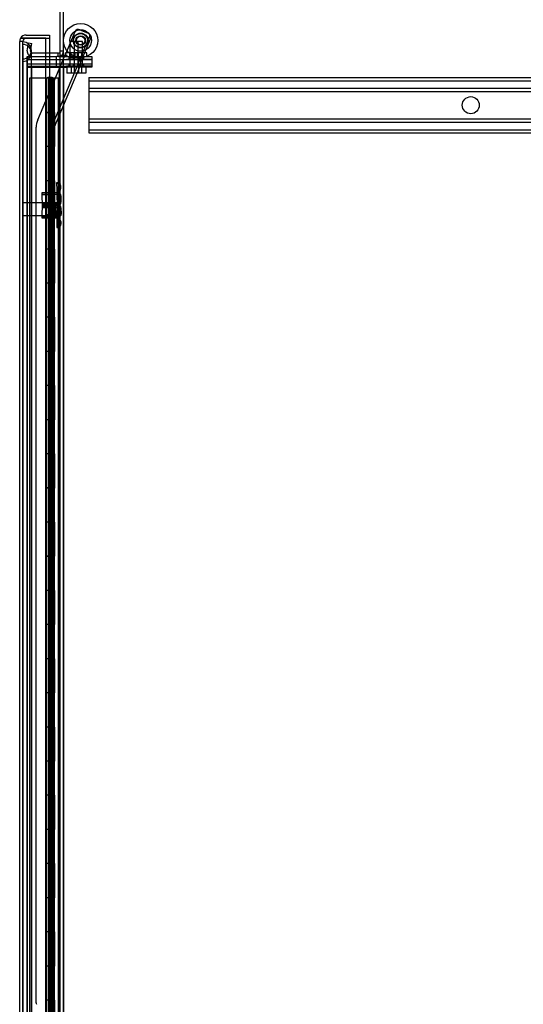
# Model space of a CAD drawing. Header units: inches. Extents: x 1 to 359, y -2 to 239.
# Tile 5 of 103: x 21 to 36, y 109 to 138. Entities that reach past the tile are written whole.
import ezdxf
from ezdxf.enums import TextEntityAlignment as Align
from ezdxf.lldxf.tags import DXFTag

# ---------------------------------------------------------------- set-up
doc = ezdxf.new("R2010")
doc.units = ezdxf.units.IN
doc.header["$MEASUREMENT"] = 0
for name, color, linetype in [('COM53964-2', 7, 'Continuous'), ('COM54746-60', 7, 'Continuous'), ('COM70098', 7, 'Continuous'), ('COM70220', 7, 'Continuous'), ('COM70739-9', 7, 'Continuous'), ('COM70839-3', 7, 'Continuous'), ('COM71196-8', 7, 'Continuous'), ('COM71197-1', 7, 'Continuous'), ('COM71302-3', 7, 'Continuous'), ('Default', 7, 'Continuous'), ('GSK87756', 7, 'Continuous'), ('NTS18147', 7, 'Continuous'), ('NTS86070', 7, 'Continuous'), ('ROL87452', 7, 'Continuous'), ('RVT17786', 7, 'Continuous'), ('SCC180005', 7, 'Continuous'), ('STD26122', 7, 'Continuous'), ('WAF25376', 7, 'Continuous'), ('WAM30038', 7, 'Continuous')]:
    doc.layers.add(name, color=color, linetype=linetype)
doc.styles.add('SEACAD_Times_New_Roman', font='times.ttf')
tags = doc.linetypes.add('HIDDEN2', pattern=[0.1875, 0.125, -0.0625]).pattern_tags.tags
tags[6:7] = [DXFTag(74, 4), DXFTag(75, 0), DXFTag(340, '0'), DXFTag(46, 0.0), DXFTag(50, 0.0), DXFTag(44, 0.0), DXFTag(45, 0.0)]
tags[4:5] = [DXFTag(74, 4), DXFTag(75, 0), DXFTag(340, '0'), DXFTag(46, 0.0), DXFTag(50, 0.0), DXFTag(44, 0.0), DXFTag(45, 0.0)]
doc.dimstyles.new('HAMMOND_(STH_-_540x360)', dxfattribs={"dimtxt": 2, "dimasz": 2.5, "dimexe": 1, "dimexo": 1, "dimgap": 0.5, "dimtad": 0, "dimtih": 1, "dimtoh": 1, "dimzin": 0, "dimdsep": 46, "dimtxsty": 'SEACAD_Times_New_Roman', "dimblk1": '_SE_FILLED', "dimblk2": '_SE_FILLED', "dimsah": 1, "dimcen": 1, "dimadec": 0, "dimazin": 0, "dimtfac": 0.8, "dimtofl": 0, "dimtmove": 0, "dimatfit": 3, "dimfxl": 1, "dimtolj": 1, "dimtzin": 0, "dimarcsym": 0})

# ---------------------------------------------------------------- blocks, each defined once
blk = doc.blocks.new('SE1')
at = {"layer": 'COM53964-2', "color": 7, "linetype": 'HIDDEN2'}
for p, q in [((23.159, 136.643), (23.159, 136.505)), ((23.159, 136.643), (45.534, 136.643)), ((23.159, 136.548), (45.534, 136.548)), ((23.159, 136.505), (23.159, 135.156)), ((23.159, 136.324), (45.534, 136.324)), ((23.159, 136.229), (45.534, 136.229)), ((23.159, 135.432), (45.534, 135.432)), ((23.159, 135.337), (45.534, 135.337)), ((23.159, 135.156), (23.159, 135.018)), ((23.159, 135.113), (45.534, 135.113)), ((23.159, 135.018), (45.534, 135.018))]:
    blk.add_line(p, q, dxfattribs=at)
blk.add_circle((34.347, 135.83), 0.25, dxfattribs=at)
at = {"layer": 'COM54746-60', "color": 7, "linetype": 'HIDDEN2'}
for p, q in [((21.9, 136.618), (21.414, 136.618)), ((21.414, 136.618), (21.414, 76.618)), ((21.957, 136.627), (21.957, 136.653)), ((21.957, 136.653), (22.007, 136.653)), ((22.007, 136.627), (21.957, 136.627)), ((21.964, 136.618), (21.964, 135.618)), ((21.969, 136.627), (21.969, 136.618)), ((21.969, 136.618), (21.969, 135.618)), ((22.007, 136.653), (22.032, 136.653)), ((22.007, 136.627), (22.032, 136.627)), ((22.008, 135.618), (22.008, 136.618)), ((22.014, 135.618), (22.014, 136.618)), ((22.019, 136.618), (22.019, 135.618)), ((22.032, 136.653), (22.082, 136.653)), ((22.082, 136.627), (22.032, 136.627)), ((22.061, 136.618), (22.061, 135.618)), ((22.069, 136.618), (22.069, 136.627)), ((22.069, 135.618), (22.069, 136.618)), ((22.074, 135.618), (22.074, 136.618)), ((22.082, 136.653), (22.082, 136.627)), ((22.136, 135.618), (22.136, 136.618)), ((22.145, 136.618), (22.145, 135.618)), ((22.15, 135.618), (22.15, 136.618)), ((22.154, 135.618), (22.154, 136.618)), ((22.255, 136.618), (22.255, 76.618)), ((21.964, 135.618), (21.964, 134.617)), ((21.969, 135.618), (21.969, 76.618)), ((22.008, 135.618), (22.008, 134.617)), ((22.014, 135.618), (22.014, 134.617)), ((22.019, 134.618), (22.019, 135.618)), ((22.061, 134.618), (22.061, 135.618)), ((22.069, 76.618), (22.069, 135.618)), ((22.074, 134.617), (22.074, 135.618)), ((22.106, 134.618), (22.106, 135.618)), ((22.154, 135.618), (22.15, 135.618)), ((22.154, 134.618), (22.154, 135.618)), ((21.964, 134.619), (21.902, 134.619)), ((21.964, 134.619), (22.008, 134.619)), ((21.964, 134.618), (21.964, 133.618)), ((22.136, 134.619), (22.008, 134.619)), ((22.008, 133.618), (22.008, 134.617)), ((22.014, 133.618), (22.014, 134.617)), ((22.019, 134.618), (22.019, 133.618)), ((22.061, 134.618), (22.061, 133.618)), ((22.074, 133.618), (22.074, 134.617)), ((22.136, 134.617), (22.136, 134.618)), ((22.136, 133.618), (22.136, 134.617)), ((22.145, 134.618), (22.145, 133.618)), ((22.15, 133.618), (22.15, 134.618)), ((22.154, 134.618), (22.15, 134.618)), ((22.154, 133.618), (22.154, 134.618)), ((21.964, 133.618), (21.964, 132.617)), ((22.008, 133.618), (22.008, 132.617)), ((22.014, 133.618), (22.014, 132.617)), ((22.019, 132.618), (22.019, 133.618)), ((22.061, 132.618), (22.061, 133.618)), ((22.074, 132.617), (22.074, 133.618)), ((22.106, 132.618), (22.106, 133.618)), ((22.154, 133.618), (22.15, 133.618)), ((22.154, 132.618), (22.154, 133.618)), ((22.317, 133.77), (22.255, 133.77)), ((22.255, 133.466), (22.317, 133.466)), ((21.964, 132.619), (21.902, 132.619)), ((21.964, 132.619), (22.008, 132.619)), ((21.964, 132.618), (21.964, 131.618)), ((22.136, 132.619), (22.008, 132.619)), ((22.008, 131.618), (22.008, 132.617)), ((22.014, 131.618), (22.014, 132.617)), ((22.019, 132.618), (22.019, 131.618)), ((22.061, 132.618), (22.061, 131.618)), ((22.074, 131.618), (22.074, 132.617)), ((22.136, 132.617), (22.136, 132.618)), ((22.136, 131.618), (22.136, 132.617)), ((22.145, 132.618), (22.145, 131.618)), ((22.15, 131.618), (22.15, 132.618)), ((22.154, 132.618), (22.15, 132.618)), ((22.154, 131.618), (22.154, 132.618)), ((21.964, 131.618), (21.964, 130.617)), ((22.008, 131.618), (22.008, 130.617)), ((22.014, 131.618), (22.014, 130.617)), ((22.019, 130.618), (22.019, 131.618)), ((22.061, 130.618), (22.061, 131.618)), ((22.074, 130.617), (22.074, 131.618)), ((22.106, 130.618), (22.106, 131.618)), ((22.154, 131.618), (22.15, 131.618)), ((22.154, 130.618), (22.154, 131.618)), ((21.964, 130.619), (21.902, 130.619)), ((21.964, 130.619), (22.008, 130.619)), ((21.964, 130.618), (21.964, 129.618)), ((22.136, 130.619), (22.008, 130.619)), ((22.008, 129.618), (22.008, 130.617)), ((22.014, 129.618), (22.014, 130.617)), ((22.019, 130.618), (22.019, 129.618)), ((22.061, 130.618), (22.061, 129.618)), ((22.074, 129.618), (22.074, 130.617)), ((22.136, 130.617), (22.136, 130.618)), ((22.136, 129.618), (22.136, 130.617)), ((22.145, 130.618), (22.145, 129.618)), ((22.15, 129.618), (22.15, 130.618)), ((22.154, 130.618), (22.15, 130.618)), ((22.154, 129.618), (22.154, 130.618)), ((21.964, 129.618), (21.964, 128.617)), ((22.008, 129.618), (22.008, 128.617)), ((22.014, 129.618), (22.014, 128.617)), ((22.019, 128.618), (22.019, 129.618)), ((22.061, 128.618), (22.061, 129.618)), ((22.074, 128.617), (22.074, 129.618)), ((22.106, 128.618), (22.106, 129.618)), ((22.154, 129.618), (22.15, 129.618)), ((22.154, 128.618), (22.154, 129.618)), ((21.964, 128.619), (21.902, 128.619)), ((21.964, 128.619), (22.008, 128.619)), ((21.964, 128.618), (21.964, 127.618)), ((22.136, 128.619), (22.008, 128.619)), ((22.008, 127.618), (22.008, 128.617)), ((22.014, 127.618), (22.014, 128.617)), ((22.019, 128.618), (22.019, 127.618)), ((22.061, 128.618), (22.061, 127.618)), ((22.074, 127.618), (22.074, 128.617)), ((22.136, 128.617), (22.136, 128.618)), ((22.136, 127.618), (22.136, 128.617)), ((22.145, 128.618), (22.145, 127.618)), ((22.15, 127.618), (22.15, 128.618)), ((22.154, 128.618), (22.15, 128.618)), ((22.154, 127.618), (22.154, 128.618)), ((22.317, 127.77), (22.255, 127.77)), ((21.964, 127.618), (21.964, 126.617)), ((22.008, 127.618), (22.008, 126.617)), ((22.014, 127.618), (22.014, 126.617)), ((22.019, 126.618), (22.019, 127.618)), ((22.061, 126.618), (22.061, 127.618)), ((22.074, 126.617), (22.074, 127.618)), ((22.106, 126.618), (22.106, 127.618)), ((22.154, 127.618), (22.15, 127.618)), ((22.154, 126.618), (22.154, 127.618)), ((22.255, 127.466), (22.317, 127.466)), ((21.964, 126.619), (21.902, 126.619)), ((21.964, 126.619), (22.008, 126.619)), ((21.964, 126.618), (21.964, 125.618)), ((22.136, 126.619), (22.008, 126.619)), ((22.008, 125.618), (22.008, 126.617)), ((22.014, 125.618), (22.014, 126.617)), ((22.019, 126.618), (22.019, 125.618)), ((22.061, 126.618), (22.061, 125.618)), ((22.074, 125.618), (22.074, 126.617)), ((22.136, 126.617), (22.136, 126.618)), ((22.136, 125.618), (22.136, 126.617)), ((22.145, 126.618), (22.145, 125.618)), ((22.15, 125.618), (22.15, 126.618)), ((22.154, 126.618), (22.15, 126.618)), ((22.154, 125.618), (22.154, 126.618)), ((21.964, 125.618), (21.964, 124.617)), ((22.008, 125.618), (22.008, 124.617)), ((22.014, 125.618), (22.014, 124.617)), ((22.019, 124.618), (22.019, 125.618)), ((22.061, 124.618), (22.061, 125.618)), ((22.074, 124.617), (22.074, 125.618)), ((22.106, 124.618), (22.106, 125.618)), ((22.154, 125.618), (22.15, 125.618)), ((22.154, 124.618), (22.154, 125.618)), ((21.964, 124.619), (21.902, 124.619)), ((21.964, 124.619), (22.008, 124.619)), ((21.964, 124.618), (21.964, 123.618)), ((22.136, 124.619), (22.008, 124.619)), ((22.008, 123.618), (22.008, 124.617)), ((22.014, 123.618), (22.014, 124.617)), ((22.019, 124.618), (22.019, 123.618)), ((22.061, 124.618), (22.061, 123.618)), ((22.074, 123.618), (22.074, 124.617)), ((22.136, 124.617), (22.136, 124.618)), ((22.136, 123.618), (22.136, 124.617)), ((22.145, 124.618), (22.145, 123.618)), ((22.15, 123.618), (22.15, 124.618)), ((22.154, 124.618), (22.15, 124.618)), ((22.154, 123.618), (22.154, 124.618)), ((21.964, 123.618), (21.964, 122.617)), ((22.008, 123.618), (22.008, 122.617)), ((22.014, 123.618), (22.014, 122.617)), ((22.019, 122.618), (22.019, 123.618)), ((22.061, 122.618), (22.061, 123.618)), ((22.074, 122.617), (22.074, 123.618)), ((22.106, 122.618), (22.106, 123.618)), ((22.154, 123.618), (22.15, 123.618)), ((22.154, 122.618), (22.154, 123.618)), ((21.964, 122.619), (21.902, 122.619)), ((21.964, 122.619), (22.008, 122.619)), ((21.964, 122.618), (21.964, 121.618)), ((22.136, 122.619), (22.008, 122.619)), ((22.008, 121.618), (22.008, 122.617)), ((22.014, 121.618), (22.014, 122.617)), ((22.019, 122.618), (22.019, 121.618)), ((22.061, 122.618), (22.061, 121.618)), ((22.074, 121.618), (22.074, 122.617)), ((22.136, 122.617), (22.136, 122.618)), ((22.136, 121.618), (22.136, 122.617)), ((22.145, 122.618), (22.145, 121.618)), ((22.15, 121.618), (22.15, 122.618)), ((22.154, 122.618), (22.15, 122.618)), ((22.154, 121.618), (22.154, 122.618)), ((22.317, 121.77), (22.255, 121.77)), ((21.964, 121.618), (21.964, 120.617)), ((22.008, 121.618), (22.008, 120.617)), ((22.014, 121.618), (22.014, 120.617)), ((22.019, 120.618), (22.019, 121.618)), ((22.061, 120.618), (22.061, 121.618)), ((22.074, 120.617), (22.074, 121.618)), ((22.106, 120.618), (22.106, 121.618)), ((22.154, 121.618), (22.15, 121.618)), ((22.154, 120.618), (22.154, 121.618)), ((22.255, 121.466), (22.317, 121.466)), ((21.964, 120.619), (21.902, 120.619)), ((21.964, 120.619), (22.008, 120.619)), ((21.964, 120.618), (21.964, 119.618)), ((22.136, 120.619), (22.008, 120.619)), ((22.008, 119.618), (22.008, 120.617)), ((22.014, 119.618), (22.014, 120.617)), ((22.019, 120.618), (22.019, 119.618)), ((22.061, 120.618), (22.061, 119.618)), ((22.074, 119.618), (22.074, 120.617)), ((22.136, 120.617), (22.136, 120.618)), ((22.136, 119.618), (22.136, 120.617)), ((22.145, 120.618), (22.145, 119.618)), ((22.15, 119.618), (22.15, 120.618)), ((22.154, 120.618), (22.15, 120.618)), ((22.154, 119.618), (22.154, 120.618)), ((21.964, 119.618), (21.964, 118.617)), ((22.008, 119.618), (22.008, 118.617)), ((22.014, 119.618), (22.014, 118.617)), ((22.019, 118.618), (22.019, 119.618)), ((22.061, 118.618), (22.061, 119.618)), ((22.074, 118.617), (22.074, 119.618)), ((22.106, 118.618), (22.106, 119.618)), ((22.154, 119.618), (22.15, 119.618)), ((22.154, 118.618), (22.154, 119.618)), ((21.964, 118.619), (21.902, 118.619)), ((21.964, 118.619), (22.008, 118.619)), ((21.964, 118.618), (21.964, 117.618)), ((22.136, 118.619), (22.008, 118.619)), ((22.008, 117.618), (22.008, 118.617)), ((22.014, 117.618), (22.014, 118.617)), ((22.019, 118.618), (22.019, 117.618)), ((22.061, 118.618), (22.061, 117.618)), ((22.074, 117.618), (22.074, 118.617)), ((22.136, 118.617), (22.136, 118.618)), ((22.136, 117.618), (22.136, 118.617)), ((22.145, 118.618), (22.145, 117.618)), ((22.15, 117.618), (22.15, 118.618)), ((22.154, 118.618), (22.15, 118.618)), ((22.154, 117.618), (22.154, 118.618)), ((21.964, 117.618), (21.964, 116.617)), ((22.008, 117.618), (22.008, 116.617)), ((22.014, 117.618), (22.014, 116.617)), ((22.019, 116.618), (22.019, 117.618)), ((22.061, 116.618), (22.061, 117.618)), ((22.074, 116.617), (22.074, 117.618)), ((22.106, 116.618), (22.106, 117.618)), ((22.154, 117.618), (22.15, 117.618)), ((22.154, 116.618), (22.154, 117.618)), ((21.964, 116.619), (21.902, 116.619)), ((21.964, 116.619), (22.008, 116.619)), ((21.964, 116.618), (21.964, 115.618)), ((22.136, 116.619), (22.008, 116.619)), ((22.008, 115.618), (22.008, 116.617)), ((22.014, 115.618), (22.014, 116.617)), ((22.019, 116.618), (22.019, 115.618)), ((22.061, 116.618), (22.061, 115.618)), ((22.074, 115.618), (22.074, 116.617)), ((22.136, 116.617), (22.136, 116.618)), ((22.136, 115.618), (22.136, 116.617)), ((22.145, 116.618), (22.145, 115.618)), ((22.15, 115.618), (22.15, 116.618)), ((22.154, 116.618), (22.15, 116.618)), ((22.154, 115.618), (22.154, 116.618)), ((22.317, 115.77), (22.255, 115.77)), ((21.964, 115.618), (21.964, 114.617)), ((22.008, 115.618), (22.008, 114.617)), ((22.014, 115.618), (22.014, 114.617)), ((22.019, 114.618), (22.019, 115.618)), ((22.061, 114.618), (22.061, 115.618)), ((22.074, 114.617), (22.074, 115.618)), ((22.106, 114.618), (22.106, 115.618)), ((22.154, 115.618), (22.15, 115.618)), ((22.154, 114.618), (22.154, 115.618)), ((22.255, 115.466), (22.317, 115.466)), ((21.964, 114.619), (21.902, 114.619)), ((21.964, 114.619), (22.008, 114.619)), ((21.964, 114.618), (21.964, 113.618)), ((22.136, 114.619), (22.008, 114.619)), ((22.008, 113.618), (22.008, 114.617)), ((22.014, 113.618), (22.014, 114.617)), ((22.019, 114.618), (22.019, 113.618)), ((22.061, 114.618), (22.061, 113.618)), ((22.074, 113.618), (22.074, 114.617)), ((22.136, 114.617), (22.136, 114.618)), ((22.136, 113.618), (22.136, 114.617)), ((22.145, 114.618), (22.145, 113.618)), ((22.15, 113.618), (22.15, 114.618)), ((22.154, 114.618), (22.15, 114.618)), ((22.154, 113.618), (22.154, 114.618)), ((21.964, 113.618), (21.964, 112.617)), ((22.008, 113.618), (22.008, 112.617)), ((22.014, 113.618), (22.014, 112.617)), ((22.019, 112.618), (22.019, 113.618)), ((22.061, 112.618), (22.061, 113.618)), ((22.074, 112.617), (22.074, 113.618)), ((22.106, 112.618), (22.106, 113.618)), ((22.154, 113.618), (22.15, 113.618)), ((22.154, 112.618), (22.154, 113.618)), ((21.964, 112.619), (21.902, 112.619)), ((21.964, 112.619), (22.008, 112.619)), ((21.964, 112.618), (21.964, 111.618)), ((22.136, 112.619), (22.008, 112.619)), ((22.008, 111.618), (22.008, 112.617)), ((22.014, 111.618), (22.014, 112.617)), ((22.019, 112.618), (22.019, 111.618)), ((22.061, 112.618), (22.061, 111.618)), ((22.074, 111.618), (22.074, 112.617)), ((22.136, 112.617), (22.136, 112.618)), ((22.136, 111.618), (22.136, 112.617)), ((22.145, 112.618), (22.145, 111.618)), ((22.15, 111.618), (22.15, 112.618)), ((22.154, 112.618), (22.15, 112.618)), ((22.154, 111.618), (22.154, 112.618)), ((21.964, 111.618), (21.964, 110.617)), ((22.008, 111.618), (22.008, 110.617)), ((22.014, 111.618), (22.014, 110.617)), ((22.019, 110.618), (22.019, 111.618)), ((22.061, 110.618), (22.061, 111.618)), ((22.074, 110.617), (22.074, 111.618)), ((22.106, 110.618), (22.106, 111.618)), ((22.154, 111.618), (22.15, 111.618)), ((22.154, 110.618), (22.154, 111.618)), ((21.964, 110.619), (21.902, 110.619)), ((21.964, 110.619), (22.008, 110.619)), ((21.964, 110.618), (21.964, 109.618)), ((22.136, 110.619), (22.008, 110.619)), ((22.008, 109.618), (22.008, 110.617)), ((22.014, 109.618), (22.014, 110.617)), ((22.019, 110.618), (22.019, 109.618)), ((22.061, 110.618), (22.061, 109.618)), ((22.074, 109.618), (22.074, 110.617)), ((22.136, 110.617), (22.136, 110.618)), ((22.136, 109.618), (22.136, 110.617)), ((22.145, 110.618), (22.145, 109.618)), ((22.15, 109.618), (22.15, 110.618)), ((22.154, 110.618), (22.15, 110.618)), ((22.154, 109.618), (22.154, 110.618)), ((21.964, 109.618), (21.964, 108.617)), ((22.008, 109.618), (22.008, 108.617)), ((22.014, 109.618), (22.014, 108.617)), ((22.019, 108.618), (22.019, 109.618)), ((22.061, 108.618), (22.061, 109.618)), ((22.074, 108.617), (22.074, 109.618)), ((22.106, 108.618), (22.106, 109.618)), ((22.154, 109.618), (22.15, 109.618)), ((22.154, 108.618), (22.154, 109.618)), ((22.317, 109.77), (22.255, 109.77))]:
    blk.add_line(p, q, dxfattribs=at)
at = {"layer": 'COM54746-60', "color": 7, "linetype": 'Continuous'}
for p, q in [((21.902, 136.618), (21.9, 136.618)), ((22.106, 136.618), (21.902, 136.618)), ((21.902, 136.618), (21.902, 135.618)), ((22.317, 136.618), (22.106, 136.618)), ((22.106, 136.618), (22.106, 135.618)), ((21.902, 135.618), (21.902, 134.617)), ((21.902, 135.618), (22.136, 135.618)), ((21.902, 135.618), (21.902, 135.618)), ((22.106, 135.618), (21.902, 135.618)), ((21.964, 135.618), (21.964, 135.618)), ((21.969, 135.618), (21.969, 135.618)), ((22.069, 135.618), (22.069, 135.618)), ((22.15, 135.618), (22.106, 135.618)), ((22.136, 134.618), (22.136, 135.618)), ((22.145, 134.618), (22.145, 135.618)), ((22.15, 135.618), (22.15, 134.618)), ((22.106, 134.618), (21.902, 134.618)), ((21.902, 134.618), (21.902, 133.618)), ((22.136, 134.617), (21.902, 134.617)), ((22.106, 134.618), (22.106, 133.618)), ((22.15, 134.618), (22.106, 134.618)), ((21.902, 133.618), (21.902, 132.617)), ((22.106, 133.618), (21.902, 133.618)), ((22.106, 133.618), (21.902, 133.618)), ((22.15, 133.618), (22.106, 133.618)), ((22.136, 132.618), (22.136, 133.618)), ((22.145, 132.618), (22.145, 133.618)), ((22.15, 133.618), (22.15, 132.618)), ((22.106, 132.618), (21.902, 132.618)), ((21.902, 132.618), (21.902, 131.618)), ((22.136, 132.617), (21.902, 132.617)), ((22.106, 132.618), (22.106, 131.618)), ((22.15, 132.618), (22.106, 132.618)), ((21.902, 131.618), (21.902, 130.617)), ((22.106, 131.618), (21.902, 131.618)), ((22.106, 131.618), (21.902, 131.618)), ((22.15, 131.618), (22.106, 131.618)), ((22.136, 130.618), (22.136, 131.618)), ((22.145, 130.618), (22.145, 131.618)), ((22.15, 131.618), (22.15, 130.618)), ((22.106, 130.618), (21.902, 130.618)), ((21.902, 130.618), (21.902, 129.618)), ((22.136, 130.617), (21.902, 130.617)), ((22.106, 130.618), (22.106, 129.618)), ((22.15, 130.618), (22.106, 130.618)), ((21.902, 129.618), (21.902, 128.617)), ((22.106, 129.618), (21.902, 129.618)), ((22.106, 129.618), (21.902, 129.618)), ((22.15, 129.618), (22.106, 129.618)), ((22.136, 128.618), (22.136, 129.618)), ((22.145, 128.618), (22.145, 129.618)), ((22.15, 129.618), (22.15, 128.618)), ((22.106, 128.618), (21.902, 128.618)), ((21.902, 128.618), (21.902, 127.618)), ((22.136, 128.617), (21.902, 128.617)), ((22.106, 128.618), (22.106, 127.618)), ((22.15, 128.618), (22.106, 128.618)), ((21.902, 127.618), (21.902, 126.617)), ((22.106, 127.618), (21.902, 127.618)), ((22.106, 127.618), (21.902, 127.618)), ((22.15, 127.618), (22.106, 127.618)), ((22.136, 126.618), (22.136, 127.618)), ((22.145, 126.618), (22.145, 127.618)), ((22.15, 127.618), (22.15, 126.618)), ((22.106, 126.618), (21.902, 126.618)), ((21.902, 126.618), (21.902, 125.618)), ((22.136, 126.617), (21.902, 126.617)), ((22.106, 126.618), (22.106, 125.618)), ((22.15, 126.618), (22.106, 126.618)), ((21.902, 125.618), (21.902, 124.617)), ((22.106, 125.618), (21.902, 125.618)), ((22.106, 125.618), (21.902, 125.618)), ((22.15, 125.618), (22.106, 125.618)), ((22.136, 124.618), (22.136, 125.618)), ((22.145, 124.618), (22.145, 125.618)), ((22.15, 125.618), (22.15, 124.618)), ((22.106, 124.618), (21.902, 124.618)), ((21.902, 124.618), (21.902, 123.618)), ((22.136, 124.617), (21.902, 124.617)), ((22.106, 124.618), (22.106, 123.618)), ((22.15, 124.618), (22.106, 124.618)), ((21.902, 123.618), (21.902, 122.617)), ((22.106, 123.618), (21.902, 123.618)), ((22.106, 123.618), (21.902, 123.618)), ((22.15, 123.618), (22.106, 123.618)), ((22.136, 122.618), (22.136, 123.618)), ((22.145, 122.618), (22.145, 123.618)), ((22.15, 123.618), (22.15, 122.618)), ((22.106, 122.618), (21.902, 122.618)), ((21.902, 122.618), (21.902, 121.618)), ((22.136, 122.617), (21.902, 122.617)), ((22.106, 122.618), (22.106, 121.618)), ((22.15, 122.618), (22.106, 122.618)), ((21.902, 121.618), (21.902, 120.617)), ((22.106, 121.618), (21.902, 121.618)), ((22.106, 121.618), (21.902, 121.618)), ((22.15, 121.618), (22.106, 121.618)), ((22.136, 120.618), (22.136, 121.618)), ((22.145, 120.618), (22.145, 121.618)), ((22.15, 121.618), (22.15, 120.618)), ((22.106, 120.618), (21.902, 120.618)), ((21.902, 120.618), (21.902, 119.618)), ((22.136, 120.617), (21.902, 120.617)), ((22.106, 120.618), (22.106, 119.618)), ((22.15, 120.618), (22.106, 120.618)), ((21.902, 119.618), (21.902, 118.617)), ((22.106, 119.618), (21.902, 119.618)), ((22.106, 119.618), (21.902, 119.618)), ((22.15, 119.618), (22.106, 119.618)), ((22.136, 118.618), (22.136, 119.618)), ((22.145, 118.618), (22.145, 119.618)), ((22.15, 119.618), (22.15, 118.618)), ((22.106, 118.618), (21.902, 118.618)), ((21.902, 118.618), (21.902, 117.618)), ((22.136, 118.617), (21.902, 118.617)), ((22.106, 118.618), (22.106, 117.618)), ((22.15, 118.618), (22.106, 118.618)), ((21.902, 117.618), (21.902, 116.617)), ((22.106, 117.618), (21.902, 117.618)), ((22.106, 117.618), (21.902, 117.618)), ((22.15, 117.618), (22.106, 117.618)), ((22.136, 116.618), (22.136, 117.618)), ((22.145, 116.618), (22.145, 117.618)), ((22.15, 117.618), (22.15, 116.618)), ((22.106, 116.618), (21.902, 116.618)), ((21.902, 116.618), (21.902, 115.618)), ((22.136, 116.617), (21.902, 116.617)), ((22.106, 116.618), (22.106, 115.618)), ((22.15, 116.618), (22.106, 116.618)), ((21.902, 115.618), (21.902, 114.617)), ((22.106, 115.618), (21.902, 115.618)), ((22.106, 115.618), (21.902, 115.618)), ((22.15, 115.618), (22.106, 115.618)), ((22.136, 114.618), (22.136, 115.618)), ((22.145, 114.618), (22.145, 115.618)), ((22.15, 115.618), (22.15, 114.618)), ((22.106, 114.618), (21.902, 114.618)), ((21.902, 114.618), (21.902, 113.618)), ((22.136, 114.617), (21.902, 114.617)), ((22.106, 114.618), (22.106, 113.618)), ((22.15, 114.618), (22.106, 114.618)), ((21.902, 113.618), (21.902, 112.617)), ((22.106, 113.618), (21.902, 113.618)), ((22.106, 113.618), (21.902, 113.618)), ((22.15, 113.618), (22.106, 113.618)), ((22.136, 112.618), (22.136, 113.618)), ((22.145, 112.618), (22.145, 113.618)), ((22.15, 113.618), (22.15, 112.618)), ((22.106, 112.618), (21.902, 112.618)), ((21.902, 112.618), (21.902, 111.618)), ((22.136, 112.617), (21.902, 112.617)), ((22.106, 112.618), (22.106, 111.618)), ((22.15, 112.618), (22.106, 112.618)), ((21.902, 111.618), (21.902, 110.617)), ((22.106, 111.618), (21.902, 111.618)), ((22.106, 111.618), (21.902, 111.618)), ((22.15, 111.618), (22.106, 111.618)), ((22.136, 110.618), (22.136, 111.618)), ((22.145, 110.618), (22.145, 111.618)), ((22.15, 111.618), (22.15, 110.618)), ((22.106, 110.618), (21.902, 110.618)), ((21.902, 110.618), (21.902, 109.618)), ((22.136, 110.617), (21.902, 110.617)), ((22.106, 110.618), (22.106, 109.618)), ((22.15, 110.618), (22.106, 110.618)), ((21.902, 109.618), (21.902, 108.617)), ((22.106, 109.618), (21.902, 109.618)), ((22.106, 109.618), (21.902, 109.618)), ((22.15, 109.618), (22.106, 109.618)), ((22.136, 108.618), (22.136, 109.618)), ((22.145, 108.618), (22.145, 109.618)), ((22.15, 109.618), (22.15, 108.618))]:
    blk.add_line(p, q, dxfattribs=at)
at = {"layer": 'COM70098', "color": 7, "linetype": 'HIDDEN2'}
for p, q in [((21.35, 137.259), (21.35, 137.164)), ((21.35, 137.164), (22.499, 137.164)), ((21.35, 137.042), (22.499, 137.042)), ((21.35, 137.042), (21.35, 136.947)), ((22.207, 137.164), (22.207, 137.259)), ((22.207, 136.947), (22.207, 137.042)), ((22.499, 137.259), (23.249, 137.259)), ((23.249, 137.164), (22.499, 137.164)), ((22.499, 137.042), (23.249, 137.042)), ((22.569, 137.259), (22.569, 137.164)), ((22.569, 137.042), (22.569, 136.947)), ((22.694, 137.259), (22.694, 137.164)), ((22.694, 137.042), (22.694, 136.947)), ((22.882, 137.164), (22.882, 137.259)), ((22.882, 136.947), (22.882, 137.042)), ((23.007, 137.164), (23.007, 137.259)), ((23.007, 136.947), (23.007, 137.042)), ((23.249, 137.259), (23.249, 137.164)), ((23.249, 137.042), (23.249, 136.947)), ((21.35, 136.947), (22.499, 136.947)), ((23.249, 136.947), (22.499, 136.947))]:
    blk.add_line(p, q, dxfattribs=at)
at = {"layer": 'COM70220', "color": 7, "linetype": 'HIDDEN2'}
for p, q in [((21.226, 137.611), (21.226, 137.683)), ((21.227, 137.683), (21.226, 137.683)), ((21.226, 137.112), (21.226, 137.611)), ((21.227, 137.611), (21.226, 137.611)), ((21.227, 137.611), (21.227, 137.683)), ((21.229, 137.434), (21.227, 137.683)), ((21.227, 137.112), (21.227, 137.611)), ((21.229, 137.362), (21.227, 137.611)), ((21.227, 137.185), (21.229, 137.434)), ((21.227, 137.113), (21.229, 137.362)), ((21.229, 137.362), (21.229, 137.434)), ((21.229, 137.112), (21.229, 137.362)), ((21.475, 137.362), (21.475, 137.434)), ((21.475, 137.112), (21.475, 137.362)), ((21.226, 137.185), (21.227, 137.185)), ((21.226, 137.113), (21.227, 137.113)), ((21.226, 76.052), (21.226, 137.112)), ((21.227, 76.052), (21.227, 137.112)), ((21.229, 76.052), (21.229, 137.112)), ((21.475, 76.052), (21.475, 137.112))]:
    blk.add_line(p, q, dxfattribs=at)
for centre, start, end in [((21.225, 137.434), 0, 90), ((21.225, 137.362), 0, 90), ((21.225, 137.434), 270, 0), ((21.225, 137.362), 270, 0)]:
    blk.add_arc(centre, 0.25, start, end, dxfattribs=at)
at = {"layer": 'COM70739-9', "color": 7, "linetype": 'HIDDEN2'}
for p, q in [((21.35, 136.947), (21.35, 76.327)), ((21.475, 136.947), (21.475, 76.327)), ((22.287, 136.947), (22.287, 76.327)), ((22.412, 136.947), (22.412, 76.327))]:
    blk.add_line(p, q, dxfattribs=at)
at = {"layer": 'COM70839-3', "color": 7, "linetype": 'HIDDEN2'}
for p, q in [((22.459, 137.289), (22.756, 137.989)), ((22.888, 138.042), (23.134, 137.937)), ((22.881, 137.135), (23.169, 137.814)), ((22.928, 137.116), (23.215, 137.794)), ((23.169, 137.814), (23.215, 137.794)), ((21.659, 135.404), (22.447, 137.259)), ((22.082, 135.224), (22.858, 137.054)), ((22.148, 135.196), (22.924, 137.025)), ((22.852, 137.039), (22.918, 137.011)), ((22.924, 137.025), (22.858, 137.054)), ((22.881, 137.135), (22.928, 137.116)), ((21.614, 109.54), (21.614, 135.182)), ((22.073, 107.28), (22.073, 135.182)), ((22.145, 107.28), (22.145, 135.182)), ((22.145, 134.613), (22.073, 134.613)), ((22.073, 131.613), (22.145, 131.613))]:
    blk.add_line(p, q, dxfattribs=at)
at = {"layer": 'COM70839-3', "color": 7, "linetype": 'Continuous'}
blk.add_line((22.447, 137.259), (22.459, 137.289), dxfattribs=at)
at = {"layer": 'COM70839-3', "color": 7, "linetype": 'HIDDEN2'}
blk.add_circle((22.916, 137.725), 0.129, dxfattribs=at)
for centre, radius, start, end in [((22.849, 137.95), 0.1, 67, 157), ((23.095, 137.845), 0.1, 33.5987, 67), ((23.064, 137.869), 0.119, 332.2751, 15.3228), ((22.181, 135.182), 0.567, 157, 180), ((22.181, 135.182), 0.108, 157, 180), ((22.181, 135.182), 0.036, 157, 180), ((21.739, 109.54), 0.125, 180, 199.8633)]:
    blk.add_arc(centre, radius, start, end, dxfattribs=at)
for points, knots in [([(23.178, 137.9), (23.179, 137.9), (23.18, 137.899), (23.181, 137.898), (23.181, 137.898), (23.182, 137.897), (23.182, 137.897), (23.183, 137.896), (23.184, 137.895), (23.188, 137.891), (23.19, 137.889), (23.197, 137.882), (23.2, 137.877), (23.211, 137.863), (23.215, 137.854), (23.221, 137.835), (23.222, 137.827), (23.221, 137.814), (23.22, 137.81), (23.219, 137.805), (23.219, 137.804), (23.218, 137.802), (23.218, 137.802), (23.218, 137.801), (23.218, 137.8), (23.217, 137.799), (23.216, 137.797), (23.215, 137.794)], [0, 0, 0, 0, 0.015625, 0.015625, 0.023438, 0.023438, 0.03125, 0.03125, 0.0625, 0.0625, 0.125, 0.125, 0.25, 0.25, 0.5, 0.5, 0.75, 0.75, 0.875, 0.875, 0.90625, 0.90625, 0.921875, 0.921875, 0.9375, 0.9375, 1, 1, 1, 1]), ([(22.858, 137.054), (22.858, 137.054), (22.858, 137.054), (22.859, 137.055), (22.859, 137.055), (22.859, 137.055), (22.859, 137.055), (22.859, 137.056), (22.859, 137.056), (22.86, 137.058), (22.86, 137.059), (22.861, 137.063), (22.862, 137.066), (22.864, 137.075), (22.865, 137.082), (22.87, 137.104), (22.875, 137.12), (22.881, 137.135)], [0, 0, 0, 0, 0.015625, 0.015625, 0.023438, 0.023438, 0.03125, 0.03125, 0.0625, 0.0625, 0.125, 0.125, 0.25, 0.25, 0.5, 0.5, 1, 1, 1, 1]), ([(22.924, 137.025), (22.925, 137.026), (22.925, 137.027), (22.926, 137.029), (22.926, 137.033), (22.926, 137.037), (22.925, 137.044), (22.924, 137.053), (22.922, 137.065), (22.921, 137.078), (22.921, 137.09), (22.923, 137.1), (22.924, 137.108), (22.927, 137.113), (22.928, 137.116)], [0, 0, 0, 0, 0.040175, 0.080102, 0.158226, 0.23381, 0.30692, 0.445198, 0.573002, 0.690655, 0.799398, 0.868041, 0.934412, 1, 1, 1, 1])]:
    blk.add_open_spline(points, degree=3, knots=knots, dxfattribs=at)
at = {"layer": 'COM71196-8', "color": 7, "linetype": 'Continuous'}
for p, q in [((21.32, 137.884), (22.005, 137.884)), ((22.005, 137.884), (22.005, 137.789)), ((21.13, 75.542), (21.13, 137.694)), ((21.32, 137.789), (21.156, 137.789)), ((21.156, 137.789), (21.32, 137.789)), ((21.9, 137.789), (21.32, 137.789)), ((21.32, 137.789), (22.005, 137.789)), ((21.9, 137.789), (22.005, 137.789)), ((21.9, 75.447), (21.9, 137.789)), ((22.005, 137.789), (22.005, 137.354))]:
    blk.add_line(p, q, dxfattribs=at)
at = {"layer": 'COM71196-8', "color": 7, "linetype": 'HIDDEN2'}
for p, q in [((21.225, 137.694), (21.13, 137.694)), ((21.225, 75.542), (21.225, 137.694)), ((22.005, 137.354), (22.005, 75.854))]:
    blk.add_line(p, q, dxfattribs=at)
at = {"layer": 'COM71196-8', "color": 7, "linetype": 'Continuous'}
for start, end in [(90, 150), (150, 180)]:
    blk.add_arc((21.32, 137.694), 0.19, start, end, dxfattribs=at)
at = {"layer": 'COM71196-8', "color": 7, "linetype": 'HIDDEN2'}
blk.add_arc((21.32, 137.694), 0.095, 90, 180, dxfattribs=at)
at = {"layer": 'COM71196-8', "color": 7, "linetype": 'Continuous'}
blk.add_ellipse((21.32, 137.694), major_axis=(0.19, 0), ratio=0.999171, start_param=2.617994, end_param=3.141593, dxfattribs=at)
at = {"layer": 'COM71196-8', "color": 7, "linetype": 'HIDDEN2'}
blk.add_ellipse((21.32, 137.694), major_axis=(0.095, 0), ratio=0.999171, start_param=1.570796, end_param=3.141593, dxfattribs=at)
at = {"layer": 'COM71197-1', "color": 7, "linetype": 'Continuous'}
for p, q in [((22.412, 137.289), (22.412, 140.539)), ((22.507, 137.289), (22.412, 137.289)), ((21.9, 137.259), (22.222, 137.259)), ((22.317, 137.259), (22.222, 137.259)), ((22.317, 137.259), (22.507, 137.259)), ((22.317, 75.949), (22.317, 137.259))]:
    blk.add_line(p, q, dxfattribs=at)
at = {"layer": 'COM71197-1', "color": 7, "linetype": 'HIDDEN2'}
for p, q in [((21.35, 137.259), (21.9, 137.259)), ((21.35, 75.949), (21.35, 137.259)), ((22.412, 75.949), (22.412, 137.259))]:
    blk.add_line(p, q, dxfattribs=at)
at = {"layer": 'COM71197-1', "color": 7, "linetype": 'Continuous'}
blk.add_arc((22.507, 137.274), 0.015, 270, 90, dxfattribs=at)
at = {"layer": 'COM71302-3', "color": 7, "linetype": 'Continuous'}
for p, q in [((22.317, 137.289), (22.317, 140.491)), ((22.269, 137.354), (21.9, 137.354)), ((22.412, 137.289), (22.317, 137.289))]:
    blk.add_line(p, q, dxfattribs=at)
at = {"layer": 'COM71302-3', "color": 7, "linetype": 'HIDDEN2'}
for p, q in [((21.352, 137.427), (21.392, 137.655)), ((21.392, 137.655), (21.486, 137.639)), ((21.446, 137.41), (21.486, 137.639)), ((21.9, 137.354), (21.493, 137.354)), ((22.251, 137.354), (22.251, 137.259)), ((22.412, 137.417), (22.317, 137.417))]:
    blk.add_line(p, q, dxfattribs=at)
for centre, radius, start, end in [((21.493, 137.402), 0.143, 170, 270), ((21.493, 137.402), 0.048, 170, 270), ((22.269, 137.402), 0.143, 307.7949, 360)]:
    blk.add_arc(centre, radius, start, end, dxfattribs=at)
at = {"layer": 'COM71302-3', "color": 7, "linetype": 'Continuous'}
for radius, end in [(0.048, 0), (0.143, 307.7949)]:
    blk.add_arc((22.269, 137.402), radius, 270, end, dxfattribs=at)
at = {"layer": 'GSK87756', "color": 7, "linetype": 'HIDDEN2'}
for p, q in [((21.35, 137.164), (22.499, 137.164)), ((21.35, 137.164), (21.35, 136.976)), ((21.35, 136.976), (22.499, 136.976)), ((22.207, 136.976), (22.207, 137.164)), ((22.499, 137.164), (23.249, 137.164)), ((23.249, 136.976), (22.499, 136.976)), ((22.6, 137.164), (22.6, 136.976)), ((22.725, 137.164), (22.725, 136.976)), ((22.85, 136.976), (22.85, 137.164)), ((22.975, 136.976), (22.975, 137.164)), ((23.249, 137.164), (23.249, 136.976))]:
    blk.add_line(p, q, dxfattribs=at)
at = {"layer": 'NTS18147', "color": 7, "linetype": 'HIDDEN2'}
for p, q in [((22.275, 133.554), (22.212, 133.553)), ((22.212, 133.548), (22.212, 133.553)), ((22.212, 133.548), (22.275, 133.55)), ((22.212, 133.548), (22.216, 133.36)), ((22.275, 133.55), (22.275, 133.554)), ((22.276, 133.495), (22.275, 133.55)), ((22.218, 133.273), (21.781, 133.263)), ((21.781, 133.263), (21.791, 132.824)), ((21.782, 133.231), (22.282, 133.242)), ((22.279, 133.361), (22.216, 133.36)), ((22.216, 133.36), (22.219, 133.242)), ((22.219, 133.242), (22.282, 133.243)), ((22.219, 133.242), (22.227, 132.864)), ((22.226, 133.248), (22.225, 133.059)), ((22.226, 133.248), (22.226, 133.252)), ((22.289, 133.252), (22.226, 133.252)), ((22.226, 133.248), (22.289, 133.247)), ((22.276, 133.495), (22.279, 133.361)), ((22.282, 133.243), (22.279, 133.361)), ((22.282, 133.243), (22.29, 132.866)), ((22.289, 133.252), (22.289, 133.247)), ((22.289, 133.193), (22.289, 133.247)), ((22.34, 133.402), (22.339, 133.457)), ((22.283, 133.211), (21.782, 133.2)), ((21.787, 132.975), (21.784, 132.535)), ((22.224, 132.972), (21.787, 132.975)), ((21.787, 132.942), (22.287, 132.939)), ((22.224, 132.941), (22.222, 132.563)), ((22.225, 133.059), (22.224, 132.941)), ((22.224, 132.941), (22.287, 132.941)), ((22.288, 133.058), (22.225, 133.059)), ((22.287, 132.941), (22.285, 132.563)), ((22.287, 132.941), (22.288, 133.058)), ((22.289, 133.193), (22.288, 133.058)), ((22.35, 133.098), (22.35, 133.152)), ((22.287, 132.908), (21.787, 132.911)), ((21.789, 132.887), (22.29, 132.898)), ((21.79, 132.856), (22.29, 132.867)), ((21.791, 132.824), (22.228, 132.833)), ((22.29, 132.866), (22.227, 132.864)), ((22.227, 132.864), (22.23, 132.747)), ((22.23, 132.747), (22.293, 132.748)), ((22.23, 132.747), (22.234, 132.558)), ((22.293, 132.748), (22.29, 132.866)), ((22.293, 132.748), (22.296, 132.614)), ((22.357, 132.655), (22.356, 132.71)), ((21.784, 132.535), (22.222, 132.532)), ((21.785, 132.598), (22.285, 132.595)), ((21.785, 132.567), (22.285, 132.564)), ((22.221, 132.446), (22.22, 132.257)), ((22.222, 132.563), (22.221, 132.446)), ((22.221, 132.446), (22.284, 132.445)), ((22.285, 132.563), (22.222, 132.563)), ((22.297, 132.559), (22.234, 132.558)), ((22.234, 132.553), (22.234, 132.558)), ((22.234, 132.553), (22.297, 132.555)), ((22.284, 132.445), (22.285, 132.563)), ((22.284, 132.445), (22.284, 132.311)), ((22.296, 132.614), (22.297, 132.559)), ((22.297, 132.559), (22.297, 132.555)), ((22.346, 132.351), (22.346, 132.405)), ((22.22, 132.257), (22.22, 132.252)), ((22.283, 132.257), (22.22, 132.257)), ((22.22, 132.252), (22.283, 132.252)), ((22.284, 132.311), (22.283, 132.257)), ((22.283, 132.252), (22.283, 132.257))]:
    blk.add_line(p, q, dxfattribs=at)
for centre, start, end in [((22.03, 133.049), 324.8989, 37.6313), ((22.03, 132.753), 323.2962, 36.0286)]:
    blk.add_arc(centre, 0.318, start, end, dxfattribs=at)
for centre, major_axis in [((22.021, 133.45), (-0.318, -0.007)), ((22.022, 133.395), (-0.318, -0.007)), ((22.032, 133.154), (-0.318, 0.002)), ((22.032, 133.1), (-0.318, 0.002)), ((22.037, 132.703), (-0.318, -0.007)), ((22.039, 132.648), (-0.318, -0.007)), ((22.027, 132.352), (-0.318, 0.002)), ((22.028, 132.407), (-0.318, 0.002))]:
    blk.add_ellipse(centre, major_axis=major_axis, ratio=0.5, start_param=2.506883, end_param=3.776302, dxfattribs=at)
at = {"layer": 'NTS86070', "color": 7, "linetype": 'HIDDEN2'}
for p, q in [((22.975, 137.359), (22.475, 137.359)), ((22.475, 137.259), (22.475, 137.359)), ((22.6, 137.259), (22.6, 137.359)), ((22.6, 137.219), (22.6, 137.359)), ((22.625, 137.359), (22.625, 137.219)), ((22.725, 137.219), (22.725, 137.359)), ((22.75, 137.359), (22.75, 137.219)), ((22.826, 137.219), (22.826, 137.359)), ((22.85, 137.219), (22.85, 137.359)), ((22.951, 137.219), (22.951, 137.359)), ((23.1, 137.359), (22.975, 137.359)), ((22.975, 137.219), (22.975, 137.359)), ((22.975, 137.259), (22.975, 137.359)), ((23.1, 137.259), (23.1, 137.359)), ((22.579, 137.259), (22.579, 137.229)), ((22.862, 137.219), (22.589, 137.219)), ((22.704, 137.259), (22.704, 137.229)), ((22.987, 137.219), (22.862, 137.219)), ((22.872, 137.229), (22.872, 137.259)), ((22.997, 137.229), (22.997, 137.259))]:
    blk.add_line(p, q, dxfattribs=at)
for centre, start, end in [((22.589, 137.229), 180, 270), ((22.714, 137.229), 180, 270), ((22.862, 137.229), 270, 0), ((22.987, 137.229), 270, 0)]:
    blk.add_arc(centre, 0.01, start, end, dxfattribs=at)
at = {"layer": 'ROL87452', "color": 7, "linetype": 'HIDDEN2'}
for radius in [0.5, 0.206]:
    blk.add_circle((22.916, 137.725), radius, dxfattribs=at)
at = {"layer": 'RVT17786', "color": 7, "linetype": 'HIDDEN2'}
for radius in [0.217, 0.125]:
    blk.add_circle((22.916, 137.725), radius, dxfattribs=at)
at = {"layer": 'SCC180005', "color": 7, "linetype": 'HIDDEN2'}
for p, q in [((22.848, 137.697), (22.602, 137.697)), ((22.602, 137.697), (22.602, 136.947)), ((22.727, 137.697), (22.727, 136.947)), ((22.848, 136.947), (22.848, 137.697)), ((22.973, 137.697), (22.85, 137.697)), ((22.973, 136.947), (22.973, 137.697)), ((22.509, 136.947), (22.509, 136.773)), ((22.725, 136.773), (22.509, 136.773)), ((22.634, 136.947), (22.634, 136.773)), ((22.725, 136.947), (22.725, 136.773)), ((22.941, 136.773), (22.725, 136.773)), ((22.85, 136.947), (22.85, 136.773)), ((22.941, 136.947), (22.941, 136.773)), ((23.066, 136.773), (22.941, 136.773)), ((23.066, 136.947), (23.066, 136.773))]:
    blk.add_line(p, q, dxfattribs=at)
at = {"layer": 'STD26122', "color": 7, "linetype": 'HIDDEN2'}
for p, q in [((22.19, 132.974), (21.225, 132.974)), ((22.19, 132.604), (22.19, 132.974)), ((22.225, 132.939), (22.19, 132.974)), ((22.225, 132.939), (22.225, 132.639)), ((21.225, 132.604), (22.19, 132.604)), ((22.19, 132.604), (22.225, 132.639))]:
    blk.add_line(p, q, dxfattribs=at)
at = {"layer": 'WAF25376', "color": 7, "linetype": 'HIDDEN2'}
for radius in [0.315, 0.14]:
    blk.add_circle((22.916, 137.725), radius, dxfattribs=at)
at = {"layer": 'WAM30038', "color": 7, "linetype": 'HIDDEN2'}
for p, q in [((21.997, 133.258), (21.98, 133.276)), ((21.981, 133.222), (21.98, 133.276)), ((22.026, 133.251), (21.981, 133.222)), ((21.982, 133.197), (22.026, 133.226)), ((21.998, 133.209), (21.997, 133.258)), ((21.998, 133.209), (22.062, 133.252)), ((22.062, 133.227), (21.998, 133.185)), ((22.069, 133.257), (22.039, 133.256)), ((22.065, 133.425), (22.041, 133.424)), ((22.057, 132.674), (22.041, 133.424)), ((22.067, 133.336), (22.043, 133.335)), ((22.081, 132.675), (22.065, 133.425)), ((21.981, 133.222), (21.998, 133.209)), ((21.985, 133.065), (21.982, 133.197)), ((21.998, 133.185), (21.982, 133.197)), ((22.03, 133.066), (21.985, 133.065)), ((21.986, 133.03), (22.03, 133.031)), ((21.988, 132.899), (21.986, 133.03)), ((21.987, 132.982), (21.986, 132.927)), ((21.986, 132.927), (21.987, 132.982)), ((21.986, 132.927), (22.031, 132.955)), ((22.031, 132.955), (21.986, 132.927)), ((22.002, 132.964), (21.987, 132.982)), ((22.001, 133.066), (21.998, 133.185)), ((22.004, 132.912), (22.002, 133.031)), ((22.002, 132.964), (22.002, 132.915)), ((22.002, 132.915), (22.002, 132.964)), ((22.067, 132.955), (22.002, 132.915)), ((22.002, 132.915), (22.067, 132.955)), ((22.03, 133.066), (22.066, 133.067)), ((22.03, 133.031), (22.067, 133.032)), ((22.074, 132.96), (22.045, 132.96)), ((22.047, 132.378), (22.051, 133.128)), ((22.075, 133.128), (22.051, 133.128)), ((22.075, 133.039), (22.051, 133.039)), ((22.071, 132.378), (22.075, 133.128)), ((21.985, 132.736), (21.984, 132.605)), ((21.984, 132.605), (21.985, 132.736)), ((21.986, 132.903), (21.985, 132.771)), ((21.985, 132.771), (21.986, 132.903)), ((22.03, 132.771), (21.985, 132.771)), ((21.985, 132.736), (22.03, 132.736)), ((22.031, 132.931), (21.986, 132.903)), ((21.986, 132.903), (22.031, 132.931)), ((22.002, 132.915), (21.986, 132.927)), ((21.986, 132.927), (22.002, 132.915)), ((21.986, 132.903), (22.002, 132.89)), ((22.002, 132.89), (21.986, 132.903)), ((21.988, 132.899), (22.004, 132.912)), ((22.034, 132.872), (21.988, 132.899)), ((22.005, 132.887), (21.989, 132.874)), ((21.99, 132.82), (21.989, 132.874)), ((21.989, 132.874), (22.035, 132.847)), ((21.99, 132.82), (22.006, 132.838)), ((22.001, 132.736), (22, 132.617)), ((22, 132.617), (22.001, 132.736)), ((22.002, 132.89), (22.001, 132.771)), ((22.001, 132.771), (22.002, 132.89)), ((22.002, 132.89), (22.067, 132.93)), ((22.067, 132.93), (22.002, 132.89)), ((22.004, 132.912), (22.07, 132.872)), ((22.006, 132.838), (22.005, 132.887)), ((22.071, 132.848), (22.005, 132.887)), ((22.03, 132.771), (22.066, 132.771)), ((22.03, 132.736), (22.066, 132.736)), ((22.048, 132.842), (22.078, 132.843)), ((22.048, 132.842), (22.048, 132.842)), ((22.055, 132.764), (22.079, 132.764)), ((22.057, 132.674), (22.081, 132.675)), ((22, 132.617), (21.984, 132.605)), ((21.984, 132.605), (22, 132.617)), ((21.984, 132.605), (22.029, 132.576)), ((22.029, 132.576), (21.984, 132.605)), ((21.984, 132.58), (22, 132.592)), ((22, 132.592), (21.984, 132.58)), ((21.984, 132.58), (21.984, 132.525)), ((22.029, 132.551), (21.984, 132.58)), ((21.984, 132.525), (21.984, 132.58)), ((21.984, 132.58), (22.029, 132.551)), ((21.984, 132.525), (22, 132.543)), ((22.065, 132.576), (22, 132.617)), ((22, 132.617), (22.065, 132.576)), ((22, 132.592), (22, 132.543)), ((22, 132.592), (22.065, 132.551)), ((22, 132.543), (22, 132.592)), ((22.065, 132.551), (22, 132.592)), ((22.042, 132.546), (22.042, 132.546)), ((22.042, 132.546), (22.072, 132.546)), ((22.047, 132.467), (22.071, 132.467)), ((22.047, 132.378), (22.071, 132.378))]:
    blk.add_line(p, q, dxfattribs=at)
for centre, radius, start, end in [((22.031, 133.048), 0.0181, 3.0369, 94.3381), ((22.031, 133.05), 0.0182, 268.426, 359.2593), ((21.467, 133.663), 0.854, 311.3723, 313.1077), ((21.47, 133.66), 0.85, 311.3683, 313.1117), ((22.031, 132.753), 0.0181, 1.4343, 92.7355), ((22.031, 132.754), 0.0182, 266.8233, 357.6567), ((21.482, 132.131), 0.854, 47.8198, 49.5552), ((21.459, 131.854), 0.85, 47.2156, 47.9566), ((21.457, 131.851), 0.854, 46.2172, 47.9525)]:
    blk.add_arc(centre, radius, start, end, dxfattribs=at)
for points, knots in [([(21.98, 133.276), (21.993, 133.288), (22.005, 133.3), (22.018, 133.311), (22.02, 133.313), (22.022, 133.315), (22.024, 133.317)], [0, 0, 0, 0, 0.858552, 0.858552, 0.858552, 1, 1, 1, 1]), ([(22.06, 133.318), (22.059, 133.316), (22.057, 133.315), (22.056, 133.314), (22.036, 133.295), (22.016, 133.277), (21.997, 133.258)], [0, 0, 0, 0, 0.073129, 0.073129, 0.073129, 1, 1, 1, 1]), ([(22.043, 133.335), (22.043, 133.335), (22.042, 133.334), (22.04, 133.332), (22.038, 133.33), (22.033, 133.325), (22.028, 133.321), (22.024, 133.317)], [0, 0, 0, 0, 0.25, 0.25, 0.5, 0.5, 1, 1, 1, 1]), ([(22.024, 133.317), (22.026, 133.319), (22.028, 133.321), (22.032, 133.325), (22.034, 133.327), (22.038, 133.33), (22.04, 133.332), (22.042, 133.334), (22.043, 133.335), (22.043, 133.335)], [0, 0, 0, 0, 0.25, 0.25, 0.5, 0.5, 0.75, 0.75, 1, 1, 1, 1]), ([(22.039, 133.256), (22.039, 133.256), (22.038, 133.256), (22.034, 133.256), (22.03, 133.254), (22.026, 133.251)], [0.4389304, 0.4389304, 0.4389304, 0.4389304, 0.5, 0.5, 1, 1, 1, 1]), ([(22.026, 133.226), (22.028, 133.228), (22.03, 133.229), (22.034, 133.233), (22.036, 133.235), (22.04, 133.239), (22.042, 133.242), (22.044, 133.247), (22.045, 133.249), (22.045, 133.251)], [0, 0, 0, 0, 0.25, 0.25, 0.5, 0.5, 0.75, 0.75, 1, 1, 1, 1]), ([(21.987, 132.982), (21.999, 132.993), (22.012, 133.005), (22.025, 133.016), (22.027, 133.018), (22.03, 133.02), (22.032, 133.022)], [0, 0, 0, 0, 0.858552, 0.858552, 0.858552, 1, 1, 1, 1]), ([(22.068, 133.021), (22.066, 133.02), (22.065, 133.019), (22.063, 133.017), (22.043, 132.999), (22.023, 132.982), (22.002, 132.964)], [0, 0, 0, 0, 0.073129, 0.073129, 0.073129, 1, 1, 1, 1]), ([(22.05, 132.955), (22.05, 132.957), (22.05, 132.959), (22.047, 132.96), (22.045, 132.961), (22.04, 132.96), (22.036, 132.958), (22.031, 132.955)], [0, 0, 0, 0, 0.25, 0.25, 0.5, 0.5, 1, 1, 1, 1]), ([(22.031, 132.931), (22.033, 132.932), (22.035, 132.934), (22.04, 132.937), (22.042, 132.939), (22.045, 132.943), (22.047, 132.946), (22.05, 132.951), (22.05, 132.953), (22.05, 132.955)], [0, 0, 0, 0, 0.25, 0.25, 0.5, 0.5, 0.75, 0.75, 1, 1, 1, 1]), ([(22.036, 132.781), (22.034, 132.783), (22.032, 132.784), (22.03, 132.786), (22.016, 132.797), (22.003, 132.809), (21.99, 132.82)], [0, 0, 0, 0, 0.141448, 0.141448, 0.141448, 1, 1, 1, 1]), ([(22.006, 132.838), (22.026, 132.821), (22.047, 132.803), (22.067, 132.786), (22.069, 132.784), (22.071, 132.783), (22.072, 132.781)], [0, 0, 0, 0, 0.926871, 0.926871, 0.926871, 1, 1, 1, 1]), ([(22.054, 132.847), (22.054, 132.849), (22.053, 132.852), (22.05, 132.857), (22.048, 132.859), (22.043, 132.866), (22.038, 132.869), (22.034, 132.872)], [0, 0, 0, 0, 0.25, 0.25, 0.5, 0.5, 1, 1, 1, 1]), ([(22.035, 132.847), (22.037, 132.846), (22.039, 132.844), (22.043, 132.843), (22.045, 132.842), (22.047, 132.842), (22.048, 132.842), (22.048, 132.842)], [0, 0, 0, 0, 0.25, 0.25, 0.5, 0.5, 0.5626015, 0.5626015, 0.5626015, 0.5626015]), ([(22.029, 132.485), (22.026, 132.487), (22.024, 132.489), (22.022, 132.491), (22.009, 132.502), (21.997, 132.514), (21.984, 132.525)], [0, 0, 0, 0, 0.141448, 0.141448, 0.141448, 1, 1, 1, 1]), ([(22, 132.543), (22.02, 132.525), (22.04, 132.507), (22.06, 132.489), (22.061, 132.488), (22.063, 132.486), (22.065, 132.485)], [0, 0, 0, 0, 0.926871, 0.926871, 0.926871, 1, 1, 1, 1]), ([(22.048, 132.551), (22.048, 132.553), (22.047, 132.556), (22.045, 132.561), (22.043, 132.563), (22.038, 132.57), (22.033, 132.573), (22.029, 132.576)], [0, 0, 0, 0, 0.25, 0.25, 0.5, 0.5, 1, 1, 1, 1]), ([(22.029, 132.551), (22.031, 132.55), (22.033, 132.549), (22.037, 132.547), (22.039, 132.546), (22.043, 132.546), (22.045, 132.546), (22.047, 132.548), (22.048, 132.549), (22.048, 132.551)], [0, 0, 0, 0, 0.25, 0.25, 0.5, 0.5, 0.75, 0.75, 1, 1, 1, 1])]:
    blk.add_open_spline(points, degree=3, knots=knots, dxfattribs=at)
blk = doc.blocks.new('DMBLK71')
at = {"layer": 'Default', "linetype": 'Continuous', "transparency": 16777216}
for points in [[(23.63, 152.497), (21.13, 152.08), (23.63, 151.663)], [(45.064, 152.497), (45.064, 151.663), (47.564, 152.08)]]:
    blk.add_hatch(color=7, dxfattribs=at).paths.add_polyline_path(points)
at = {"layer": 'Default', "color": 7, "linetype": 'Continuous', "transparency": 16777216}
for p, q in [((21.13, 138.694), (21.13, 153.08)), ((47.564, 138.694), (47.564, 153.08)), ((21.13, 152.08), (30.235, 152.08)), ((38.459, 152.08), (47.564, 152.08))]:
    blk.add_line(p, q, dxfattribs=at)
at = {"layer": 'Default', "color": 7, "linetype": 'Continuous', "transparency": 16777216, "style": 'SEACAD_Times_New_Roman'}
blk.add_text('26.43', height=2, dxfattribs=at).set_placement((30.935, 153.08), align=Align.TOP_LEFT)
blk = doc.blocks.new('_SE_FILLED')
at = {"color": 0}
blk.add_line((0, 0), (-1, 0), dxfattribs=at)
blk.add_solid([(0, 0), (-1, -0.1665), (-1, 0.1665), (0, 0)], dxfattribs=at)

msp = doc.modelspace()

# ---------------------------------------------------------------- block references
at = {"layer": 'Default'}
msp.add_blockref('SE1', (0, 0), dxfattribs=at)

# ---------------------------------------------------------------- dimensions: what is measured, and where the dimension line sits
at = {"layer": 'Default', "color": 7, "linetype": 'Continuous'}
dim = msp.add_linear_dim(base=(21.13, 152.08), p1=(21.13, 137.694), p2=(47.564, 137.694), angle=0, text='\\A1;<>', dimstyle='HAMMOND_(STH_-_540x360)', dxfattribs=at)
dim.commit()
dim.dimension.update_dxf_attribs({"geometry": 'DMBLK71', "text_midpoint": (34.347, 152.08), "dimtype": 161})

doc.saveas('drawing.dxf')
